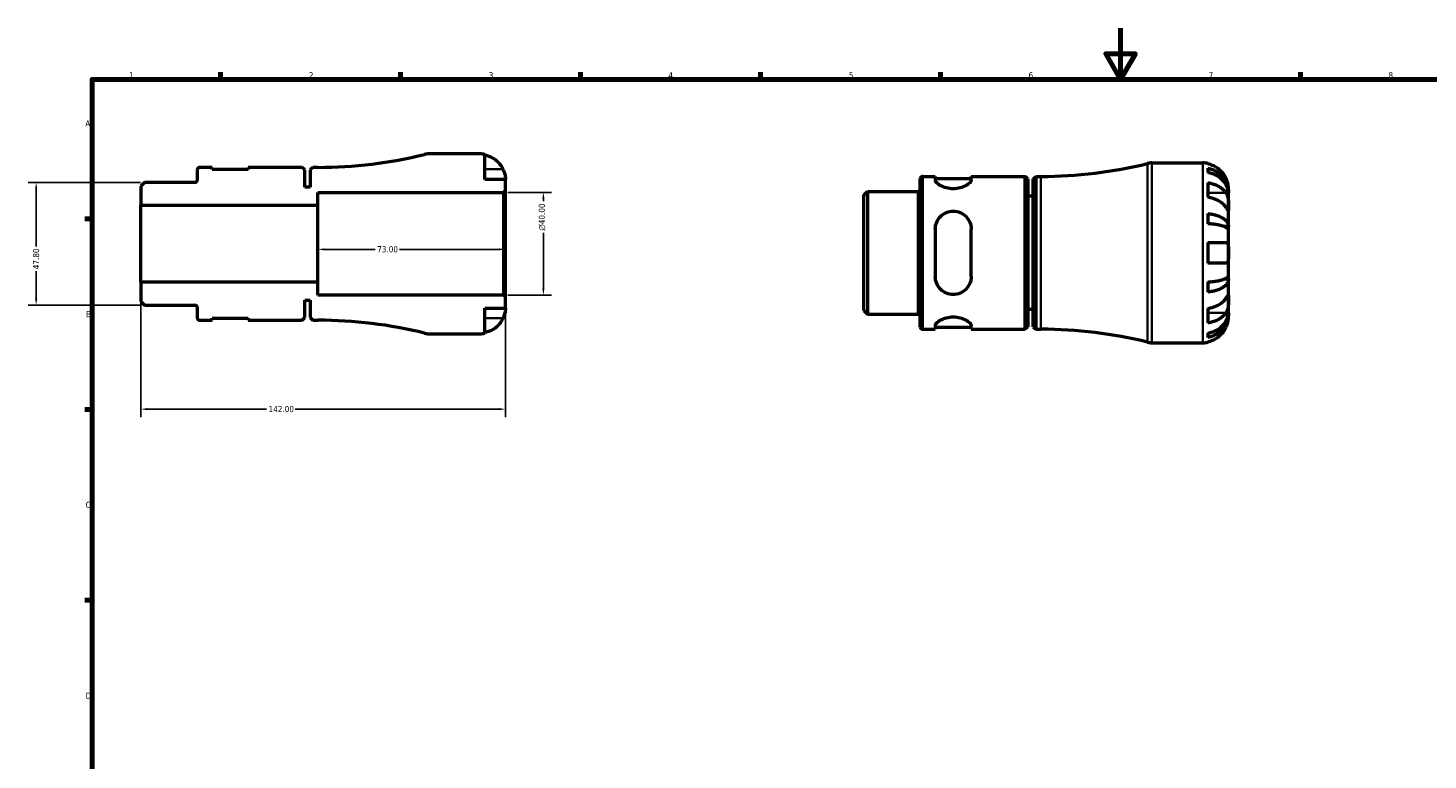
# Model space of a CAD drawing. Header units: millimetres. Extents: x -71 to 904, y -35 to 594.
# Tile 3 of 5: x -5 to 540, y 309 to 594. Entities that reach past the tile are written whole.
import ezdxf

# ---------------------------------------------------------------- set-up
doc = ezdxf.new("R2010")
doc.units = ezdxf.units.MM
for name, color, linetype, lineweight in [('Border (ANSI)', 7, 'Continuous', 70), ('Dimension (ANSI)', 7, 'Continuous', 25), ('Visible (ANSI)', 7, 'Continuous', 50), ('Visible Narrow (ANSI)', 7, 'Continuous', 35)]:
    doc.layers.add(name, color=color, linetype=linetype, lineweight=lineweight)
doc.styles.add('Note Text (ANSI)', font='tahoma.ttf')
doc.dimstyles.new('Default - mm (ANSI)', dxfattribs={"dimtxt": 2.4, "dimasz": 2.5, "dimexe": 3.175, "dimexo": 1.6002, "dimgap": 0.8, "dimtad": 0, "dimtoh": 1, "dimrnd": 1e-08, "dimzin": 4, "dimdsep": 46, "dimtxsty": 'Note Text (ANSI)', "dimcen": 0.09, "dimdle": 10, "dimclrd": 256, "dimclre": 256, "dimclrt": 5, "dimadec": 1, "dimazin": 1, "dimtfac": 1.27, "dimtofl": 0, "dimtmove": 0, "dimatfit": 3, "dimfxl": 1, "dimtolj": 1, "dimtzin": 4, "dimlwd": -1, "dimlwe": -1, "dimarcsym": 0})

# ---------------------------------------------------------------- blocks, each defined once
blk = doc.blocks.new('Borders Default Border')
at = {"layer": 'Border (ANSI)'}
for p, q in [((70.08, 574), (70.08, 576.8)), ((140.17, 574), (140.17, 576.8)), ((210.25, 574), (210.25, 576.8)), ((280.33, 574), (280.33, 576.8)), ((350.42, 574), (350.42, 576.8)), ((490.58, 574), (490.58, 576.8)), ((20, 519.75), (17.2, 519.75)), ((20, 445.5), (17.2, 445.5)), ((20, 371.25), (17.2, 371.25))]:
    blk.add_line(p, q, dxfattribs=at)
at = {"layer": 'Border (ANSI)', "flags": 128}
for points in [[(420.5, 594), (420.5, 574), (414.73, 584), (426.27, 584), (420.5, 574)], [(20, 20), (20, 574), (821, 574), (821, 20), (20, 20)]]:
    blk.add_lwpolyline(points, dxfattribs=at)
at = {"layer": 'Border (ANSI)', "color": 5, "true_color": 0x0000ff, "char_height": 2.4, "attachment_point": 7, "style": 'Note Text (ANSI)'}
for s, insert in [('1', (34.5, 574.4)), ('2', (104.4, 574.4)), ('3', (174.46, 574.35)), ('4', (244.45, 574.4)), ('5', (314.67, 574.35)), ('6', (384.69, 574.35)), ('7', (454.8, 574.4)), ('8', (524.84, 574.35)), ('A', (17.38, 555.68)), ('B', (17.67, 481.43)), ('C', (17.51, 407.13)), ('D', (17.52, 332.93))]:
    blk.add_mtext(s, dxfattribs=dict(at, insert=insert))
blk = doc.blocks.new('*D7')
at = {"layer": 'Defpoints', "color": 0, "transparency": 16777216}
for p in [(108, 510), (108, 507.83), (181, 510)]:
    blk.add_point(p, dxfattribs=at)
at = {"layer": 'Dimension (ANSI)', "transparency": 16777216}
for p, q in [((110.5, 507.83), (130.24, 507.83)), ((178.5, 507.83), (139.76, 507.83))]:
    blk.add_line(p, q, dxfattribs=at)
for points in [[(110.5, 508.24), (110.5, 507.41), (108, 507.83)], [(178.5, 508.24), (178.5, 507.41), (181, 507.83)]]:
    blk.add_solid(points, dxfattribs=at)
at = {"layer": 'Dimension (ANSI)', "color": 5, "transparency": 16777216, "insert": (131.04, 509.08), "char_height": 2.4, "attachment_point": 1, "style": 'Note Text (ANSI)'}
blk.add_mtext('\\A1;73.00', dxfattribs=at)
blk = doc.blocks.new('*D8')
at = {"layer": 'Defpoints', "color": 0, "transparency": 16777216}
for p in [(40.43, 533.9), (-1.75, 486.1), (40.43, 486.1)]:
    blk.add_point(p, dxfattribs=at)
at = {"layer": 'Dimension (ANSI)', "transparency": 16777216}
for p, q in [((38.83, 533.9), (-4.92, 533.9)), ((-1.75, 531.4), (-1.75, 508.9)), ((-1.75, 488.6), (-1.75, 499.29)), ((38.83, 486.1), (-4.92, 486.1))]:
    blk.add_line(p, q, dxfattribs=at)
for points in [[(-2.16, 531.4), (-1.33, 531.4), (-1.75, 533.9)], [(-2.16, 488.6), (-1.33, 488.6), (-1.75, 486.1)]]:
    blk.add_solid(points, dxfattribs=at)
at = {"layer": 'Dimension (ANSI)', "color": 5, "transparency": 16777216, "insert": (-3, 500.09), "char_height": 2.4, "attachment_point": 1, "rotation": 90, "style": 'Note Text (ANSI)'}
blk.add_mtext('\\A1;47.80', dxfattribs=at)
blk = doc.blocks.new('*D9')
at = {"layer": 'Defpoints', "color": 0, "transparency": 16777216}
for p in [(39, 495), (181, 489.3), (39, 445.63)]:
    blk.add_point(p, dxfattribs=at)
at = {"layer": 'Dimension (ANSI)', "transparency": 16777216}
for p, q in [((39, 493.4), (39, 442.46)), ((181, 487.7), (181, 442.46)), ((41.5, 445.63), (87.94, 445.63)), ((178.5, 445.63), (99.05, 445.63))]:
    blk.add_line(p, q, dxfattribs=at)
for points in [[(41.5, 446.05), (41.5, 445.22), (39, 445.63)], [(178.5, 446.05), (178.5, 445.22), (181, 445.63)]]:
    blk.add_solid(points, dxfattribs=at)
at = {"layer": 'Dimension (ANSI)', "color": 5, "transparency": 16777216, "insert": (88.74, 446.88), "char_height": 2.4, "attachment_point": 1, "style": 'Note Text (ANSI)'}
blk.add_mtext('\\A1;142.00', dxfattribs=at)
blk = doc.blocks.new('*D10')
at = {"layer": 'Defpoints', "color": 0, "transparency": 16777216}
for p in [(180.3, 530), (195.77, 530), (180.3, 490)]:
    blk.add_point(p, dxfattribs=at)
at = {"layer": 'Dimension (ANSI)', "transparency": 16777216}
for p, q in [((181.9, 530), (198.94, 530)), ((195.77, 527.5), (195.77, 526.59)), ((195.77, 492.5), (195.77, 514.32)), ((181.9, 490), (198.94, 490))]:
    blk.add_line(p, q, dxfattribs=at)
for points in [[(195.35, 527.5), (196.18, 527.5), (195.77, 530)], [(195.35, 492.5), (196.18, 492.5), (195.77, 490)]]:
    blk.add_solid(points, dxfattribs=at)
at = {"layer": 'Dimension (ANSI)', "color": 5, "transparency": 16777216, "insert": (193.96, 515.12), "char_height": 2.4, "attachment_point": 1, "rotation": 90, "style": 'Note Text (ANSI)'}
blk.add_mtext('\\A1;{\\fAIGDT|b0|i0;\\H2.4000;\\ln}\\fTahoma|b0|i0;\\H2.4000;40.00', dxfattribs=at)

msp = doc.modelspace()

# ---------------------------------------------------------------- linework, layer by layer
at = {"layer": 'Visible (ANSI)'}
for p, q in [((66.8238, 539.75), (61.9238, 539.75)), ((66.8238, 538.95), (66.8238, 539.75)), ((101.8688, 539.75), (80.8238, 539.75)), ((80.8238, 539.75), (80.8238, 538.95)), ((102.8688, 538.75), (101.8688, 539.75)), ((105.9988, 539.75), (104.9988, 538.75)), ((107.9988, 539.75), (105.9988, 539.75)), ((170.9988, 545), (151.198, 545)), ((172.9988, 535), (172.9988, 544.798)), ((432.7307, 541.4823), (452.5314, 541.4823)), ((454.5314, 541.2803), (454.5314, 541.0496)), ((60.9988, 538.825), (60.9988, 534.8265)), ((80.8238, 538.95), (66.8238, 538.95)), ((102.8688, 532), (102.8688, 538.75)), ((104.9988, 538.75), (104.9988, 532)), ((180.9988, 535), (172.9988, 535)), ((180.9988, 530.7), (180.9988, 535)), ((342.5314, 477.6573), (342.5314, 535.3073)), ((343.4564, 536.2323), (348.3564, 536.2323)), ((348.3564, 536.2323), (348.3564, 534.7741)), ((348.3564, 535.4323), (362.3564, 535.4323)), ((362.3564, 536.2323), (383.4014, 536.2323)), ((362.3564, 534.7741), (362.3564, 536.2323)), ((383.4014, 476.7323), (383.4014, 536.2323)), ((384.4014, 535.2323), (383.4014, 536.2323)), ((384.4014, 535.2323), (384.4014, 477.7323)), ((386.5314, 535.2323), (387.5314, 536.2323)), ((386.5314, 477.7323), (386.5314, 535.2323)), ((387.5314, 536.2323), (387.5314, 476.7323)), ((387.5314, 536.2323), (389.5314, 536.2323)), ((454.5314, 539.3991), (454.5314, 537.7388)), ((40.4329, 533.9015), (38.9988, 532.4674)), ((38.9988, 532.4674), (38.9988, 525)), ((60.0738, 533.9015), (40.4329, 533.9015)), ((104.9988, 532), (102.8688, 532)), ((107.9988, 525), (107.9988, 530)), ((107.9988, 530), (180.2988, 530)), ((180.2988, 530), (180.9988, 530.7)), ((180.2988, 530), (180.2988, 490)), ((180.9988, 489.3), (180.9988, 530.7)), ((320.5314, 528.9497), (321.9655, 530.3838)), ((320.5314, 484.0149), (320.5314, 528.9497)), ((321.9655, 530.3838), (341.6064, 530.3838)), ((321.9655, 530.3838), (321.9655, 482.5808)), ((454.5314, 533.7535), (454.5314, 528.0967)), ((462.5314, 529.8736), (462.5064, 529.8736)), ((462.5314, 529.8736), (462.5314, 531.4823)), ((462.5314, 529.2613), (462.5314, 529.8736)), ((462.5314, 524.16), (462.5314, 529.2613)), ((38.9988, 525), (107.9988, 525)), ((38.9988, 495), (38.9988, 525)), ((107.9988, 495), (107.9988, 525)), ((386.5314, 528.4823), (384.4014, 528.4823)), ((462.5314, 516.7836), (462.5314, 524.16)), ((454.5314, 521.7772), (454.5314, 517.7689)), ((348.3564, 515.6823), (348.3564, 497.2823)), ((362.3564, 497.2823), (362.3564, 515.6823)), ((462.5314, 516.7836), (460.6228, 516.7836)), ((462.5314, 515.3054), (462.5314, 516.7836)), ((462.5314, 506.4823), (462.5314, 515.3054)), ((454.5314, 510.4823), (454.5314, 502.4823)), ((454.5314, 510.4823), (461.5718, 510.4823)), ((461.5718, 502.4823), (454.5314, 502.4823)), ((462.5314, 497.6592), (462.5314, 506.4823)), ((462.5314, 496.181), (460.6228, 496.181)), ((462.5314, 496.181), (462.5314, 497.6592)), ((462.5314, 488.8047), (462.5314, 496.181)), ((107.9988, 495), (38.9988, 495)), ((38.9988, 495), (38.9988, 487.5326)), ((107.9988, 490), (107.9988, 495)), ((454.5314, 495.1958), (454.5314, 491.1874)), ((38.9988, 487.5326), (40.4329, 486.0985)), ((40.4329, 486.0985), (60.0738, 486.0985)), ((102.8688, 481.25), (102.8688, 488)), ((102.8688, 488), (104.9988, 488)), ((104.9988, 488), (104.9988, 481.25)), ((180.2988, 490), (107.9988, 490)), ((180.9988, 489.3), (180.2988, 490)), ((180.9988, 485), (180.9988, 489.3)), ((462.5314, 483.7033), (462.5314, 488.8047)), ((60.9988, 485.1735), (60.9988, 481.175)), ((61.9238, 480.25), (66.8238, 480.25)), ((66.8238, 480.25), (66.8238, 481.05)), ((66.8238, 481.05), (80.8238, 481.05)), ((80.8238, 481.05), (80.8238, 480.25)), ((80.8238, 480.25), (101.8688, 480.25)), ((101.8688, 480.25), (102.8688, 481.25)), ((104.9988, 481.25), (105.9988, 480.25)), ((105.9988, 480.25), (107.9988, 480.25)), ((172.9988, 475.202), (172.9988, 485)), ((172.9988, 485), (180.9988, 485)), ((320.5314, 484.0149), (321.9655, 482.5808)), ((321.9655, 482.5808), (341.6064, 482.5808)), ((386.5314, 484.4823), (384.4014, 484.4823)), ((454.5314, 484.868), (454.5314, 479.2111)), ((462.5314, 483.091), (462.5064, 483.091)), ((462.5314, 483.091), (462.5314, 483.7033)), ((462.5314, 481.4823), (462.5314, 483.091)), ((151.198, 475), (170.9988, 475)), ((343.4564, 476.7323), (348.3564, 476.7323)), ((348.3564, 478.1906), (348.3564, 476.7323)), ((348.3564, 477.5323), (362.3564, 477.5323)), ((362.3564, 476.7323), (362.3564, 478.1906)), ((362.3564, 476.7323), (383.4014, 476.7323)), ((384.4014, 477.7323), (383.4014, 476.7323)), ((386.5314, 477.7323), (387.5314, 476.7323)), ((387.5314, 476.7323), (389.5314, 476.7323)), ((454.5314, 475.2259), (454.5314, 473.5656)), ((432.7307, 471.4823), (452.5314, 471.4823)), ((454.5314, 471.915), (454.5314, 471.6844))]:
    msp.add_line(p, q, dxfattribs=at)
for centre, radius, start, end in [((61.9238, 538.825), 0.925, 90, 180), ((107.9988, 713.106), 173.356, 270, 283.858338), ((151.198, 538), 7, 90, 103.858338), ((170.9988, 535), 10, 78.463041, 90), ((389.5314, 709.5883), 173.356, 270, 283.858338), ((432.7307, 534.4823), 7, 90, 103.858338), ((452.5314, 531.4823), 10, 78.463041, 90), ((60.0738, 534.8265), 0.925, 270, 0), ((343.4564, 535.3073), 0.925, 90, 180), ((341.6064, 531.3088), 0.925, 270, 0), ((60.0738, 485.1735), 0.925, 0, 90), ((61.9238, 481.175), 0.925, 180, 270), ((107.9988, 306.894), 173.356, 76.141662, 90), ((341.6064, 481.6558), 0.925, 0, 90), ((151.198, 482), 7, 256.141662, 270), ((170.9988, 485), 10, 270, 281.536959), ((343.4564, 477.6573), 0.925, 180, 270), ((389.5314, 303.3763), 173.356, 76.141662, 90), ((432.7307, 478.4823), 7, 256.141662, 270), ((452.5314, 481.4823), 10, 270, 281.536959)]:
    msp.add_arc(centre, radius, start, end, dxfattribs=at)
for points, knots in [([(172.9988, 544.5673), (173.6379, 544.436), (174.2621, 544.2386), (175.3849, 543.7719), (175.9841, 543.4565), (177.1023, 542.7061), (177.6213, 542.2711), (178.4952, 541.3935), (178.9301, 540.8695), (179.5858, 539.883), (179.8338, 539.4384), (180.0391, 539)], [0.18972425, 0.18972425, 0.18972425, 0.18972425, 0.369265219, 0.369265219, 0.554520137, 0.554520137, 0.739775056, 0.739775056, 0.926079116, 0.926079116, 1.065680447, 1.065680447, 1.065680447, 1.065680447]), ([(461.5718, 535.4823), (461.3665, 535.9207), (461.1185, 536.3653), (460.4628, 537.3519), (460.0279, 537.8758), (459.1539, 538.7534), (458.6349, 539.1884), (457.5168, 539.9388), (456.9176, 540.2542), (455.7947, 540.7209), (455.1706, 540.9183), (454.5314, 541.0496)], [4.902643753, 4.902643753, 4.902643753, 4.902643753, 5.042245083, 5.042245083, 5.228549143, 5.228549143, 5.413804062, 5.413804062, 5.599058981, 5.599058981, 5.778599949, 5.778599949, 5.778599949, 5.778599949]), ([(180.0391, 539), (180.1078, 538.8534), (180.1733, 538.7055), (180.3341, 538.3201), (180.4234, 538.0831), (180.5892, 537.592), (180.6629, 537.341), (180.8148, 536.7427), (180.8764, 536.4143), (180.9665, 535.7793), (180.9846, 535.5011), (181.0007, 535.1046), (180.9988, 535), (180.9988, 535)], [-0.640085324, -0.640085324, -0.640085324, -0.640085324, -0.592221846, -0.592221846, -0.515950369, -0.515950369, -0.432356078, -0.432356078, -0.30863031, -0.30863031, -0.158449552, -0.158449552, 0, 0, 0, 0]), ([(362.3564, 534.7741), (362.3564, 534.4762), (362.1672, 534.1103), (361.4202, 533.3433), (360.8631, 532.9439), (359.6177, 532.2894), (358.8596, 531.9826), (357.173, 531.5531), (356.2428, 531.4347), (355.3564, 531.4347), (354.47, 531.4347), (353.5399, 531.5531), (351.8532, 531.9826), (351.0952, 532.2894), (349.8498, 532.9439), (349.2927, 533.3433), (348.5457, 534.1103), (348.3564, 534.4762), (348.3564, 534.7741)], [-1.10975016, -1.10975016, -1.10975016, -1.10975016, -0.82079875, -0.82079875, -0.53184734, -0.53184734, -0.26592367, -0.26592367, 0, 0, 0, 0.26592367, 0.26592367, 0.53184734, 0.53184734, 0.82079875, 0.82079875, 1.10975016, 1.10975016, 1.10975016, 1.10975016]), ([(454.5314, 539.3991), (455.1726, 539.272), (455.7989, 539.0807), (456.9235, 538.629), (457.5228, 538.3244), (458.6414, 537.5993), (459.1607, 537.179), (460.0339, 536.332), (460.4681, 535.8271), (461.2166, 534.7399), (461.531, 534.1577), (462.0046, 533.0481), (462.2071, 532.4185), (462.4705, 531.1319), (462.5314, 530.475), (462.5314, 529.8736)], [0.18971835, 0.18971835, 0.18971835, 0.18971835, 0.3698032, 0.3698032, 0.55498435, 0.55498435, 0.7401655, 0.7401655, 0.92581641, 0.92581641, 1.11146732, 1.11146732, 1.29782516, 1.29782516, 1.484183, 1.484183, 1.484183, 1.484183]), ([(462.5314, 529.2613), (462.5314, 529.7966), (462.4705, 530.3812), (462.2071, 531.5262), (462.0046, 532.0866), (461.531, 533.074), (461.2166, 533.5922), (460.4681, 534.5598), (460.0339, 535.0091), (459.1607, 535.763), (458.6414, 536.137), (457.5228, 536.7823), (456.9235, 537.0534), (455.7989, 537.4555), (455.1726, 537.6256), (454.5314, 537.7388)], [4.45938231, 4.45938231, 4.45938231, 4.45938231, 4.64574015, 4.64574015, 4.83209799, 4.83209799, 5.0177489, 5.0177489, 5.20339981, 5.20339981, 5.38858096, 5.38858096, 5.5737621, 5.5737621, 5.75384696, 5.75384696, 5.75384696, 5.75384696]), ([(462.5314, 531.4823), (462.5314, 531.4823), (462.5318, 531.5251), (462.5288, 531.7023), (462.525, 531.8441), (462.4931, 532.2921), (462.4555, 532.6362), (462.3255, 533.3121), (462.2563, 533.6048), (462.0995, 534.1437), (462.0214, 534.3811), (461.8413, 534.8678), (461.7394, 535.1153), (461.6097, 535.4007), (461.5909, 535.4416), (461.5718, 535.4823)], [-2.778041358, -2.778041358, -2.778041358, -2.778041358, -2.676721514, -2.676721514, -2.565581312, -2.565581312, -2.409601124, -2.409601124, -2.30519389, -2.30519389, -2.226175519, -2.226175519, -2.144504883, -2.144504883, -2.130817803, -2.130817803, -2.130817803, -2.130817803]), ([(454.5314, 533.7535), (455.1706, 533.6607), (455.7947, 533.5211), (456.9176, 533.1911), (457.5168, 532.968), (458.6349, 532.4374), (459.1539, 532.1299), (460.0279, 531.5093), (460.4628, 531.1388), (461.1185, 530.4412), (461.3665, 530.1268), (461.5718, 529.8168)], [0.18972425, 0.18972425, 0.18972425, 0.18972425, 0.369265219, 0.369265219, 0.554520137, 0.554520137, 0.739775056, 0.739775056, 0.926079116, 0.926079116, 1.065680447, 1.065680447, 1.065680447, 1.065680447]), ([(461.5718, 529.8168), (461.6301, 529.7289), (461.6861, 529.6361), (461.8476, 529.342), (461.9448, 529.1275), (462.1204, 528.6529), (462.1967, 528.3936), (462.3483, 527.7382), (462.4089, 527.3372), (462.499, 526.4294), (462.5173, 525.9325), (462.5334, 524.9783), (462.5314, 524.534), (462.5314, 524.16)], [-0.644344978, -0.644344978, -0.644344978, -0.644344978, -0.60308586, -0.60308586, -0.520079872, -0.520079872, -0.432739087, -0.432739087, -0.310006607, -0.310006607, -0.158689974, -0.158689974, 0, 0, 0, 0]), ([(461.5718, 524.16), (461.3665, 524.47), (461.1185, 524.7844), (460.4628, 525.482), (460.0279, 525.8525), (459.1539, 526.473), (458.6349, 526.7806), (457.5168, 527.3112), (456.9176, 527.5342), (455.7947, 527.8642), (455.1706, 528.0038), (454.5314, 528.0967)], [4.902643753, 4.902643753, 4.902643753, 4.902643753, 5.042245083, 5.042245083, 5.228549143, 5.228549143, 5.413804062, 5.413804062, 5.599058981, 5.599058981, 5.778599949, 5.778599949, 5.778599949, 5.778599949]), ([(462.5314, 524.16), (462.5314, 523.9506), (462.5316, 523.7651), (462.5299, 523.4379), (462.5277, 523.3012), (462.5097, 523.0605), (462.489, 522.9894), (462.4021, 522.9875), (462.3388, 523.0494), (462.1828, 523.2519), (462.1057, 523.3619), (461.9277, 523.6237), (461.8285, 523.7729), (461.6714, 524.0096), (461.6224, 524.0835), (461.5718, 524.16)], [0, 0, 0, 0, 0.088849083, 0.088849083, 0.18379648, 0.18379648, 0.314196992, 0.314196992, 0.437846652, 0.437846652, 0.524112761, 0.524112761, 0.607652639, 0.607652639, 0.6434969, 0.6434969, 0.6434969, 0.6434969]), ([(348.3564, 515.6823), (348.3564, 516.5983), (348.5457, 517.5578), (349.2927, 519.3066), (349.8498, 520.0968), (351.0952, 521.2974), (351.8532, 521.8108), (353.5399, 522.5037), (354.47, 522.6823), (356.2428, 522.6823), (357.173, 522.5037), (358.8596, 521.8108), (359.6177, 521.2974), (360.8631, 520.0968), (361.4202, 519.3066), (362.1672, 517.5578), (362.3564, 516.5983), (362.3564, 515.6823)], [1.068423, 1.068423, 1.068423, 1.068423, 1.35737441, 1.35737441, 1.64632582, 1.64632582, 1.91224949, 1.91224949, 2.17817316, 2.17817316, 2.44409683, 2.44409683, 2.7100205, 2.7100205, 2.99897191, 2.99897191, 3.28792332, 3.28792332, 3.28792332, 3.28792332]), ([(454.5314, 521.7772), (455.1726, 521.7106), (455.7989, 521.6103), (456.9235, 521.3735), (457.5228, 521.2138), (458.6414, 520.8337), (459.1607, 520.6134), (460.0339, 520.1693), (460.4681, 519.9046), (461.2166, 519.3347), (461.531, 519.0295), (462.0046, 518.4478), (462.2071, 518.1177), (462.4705, 517.4432), (462.5314, 517.0989), (462.5314, 516.7836)], [0.18971835, 0.18971835, 0.18971835, 0.18971835, 0.3698032, 0.3698032, 0.55498435, 0.55498435, 0.7401655, 0.7401655, 0.92581641, 0.92581641, 1.11146732, 1.11146732, 1.29782516, 1.29782516, 1.484183, 1.484183, 1.484183, 1.484183]), ([(462.5314, 515.3054), (462.5314, 515.4609), (462.4705, 515.6308), (462.2071, 515.9635), (462.0046, 516.1264), (461.531, 516.4133), (461.2166, 516.5639), (460.4681, 516.8451), (460.0339, 516.9757), (459.1607, 517.1947), (458.6414, 517.3034), (457.5228, 517.4909), (456.9235, 517.5697), (455.7989, 517.6865), (455.1726, 517.736), (454.5314, 517.7689)], [4.45938231, 4.45938231, 4.45938231, 4.45938231, 4.64574015, 4.64574015, 4.83209799, 4.83209799, 5.0177489, 5.0177489, 5.20339981, 5.20339981, 5.38858096, 5.38858096, 5.5737621, 5.5737621, 5.75384696, 5.75384696, 5.75384696, 5.75384696]), ([(461.5718, 510.4823), (461.6648, 510.4823), (461.7521, 510.4676), (461.9074, 510.4083), (461.9762, 510.3663), (462.116, 510.2403), (462.1831, 510.1492), (462.341, 509.8369), (462.4082, 509.5742), (462.4995, 508.8981), (462.5174, 508.4804), (462.5334, 507.5348), (462.5314, 507.0117), (462.5314, 506.4823)], [-0.647983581, -0.647983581, -0.647983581, -0.647983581, -0.581292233, -0.581292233, -0.51957432, -0.51957432, -0.443169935, -0.443169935, -0.308536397, -0.308536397, -0.158812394, -0.158812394, 0, 0, 0, 0]), ([(462.5314, 506.4823), (462.5314, 506.1065), (462.532, 505.7326), (462.5273, 504.9629), (462.5212, 504.5754), (462.4788, 503.8867), (462.4437, 503.5879), (462.3309, 503.1187), (462.2602, 502.9407), (462.1096, 502.7191), (462.0435, 502.651), (461.9024, 502.5535), (461.8291, 502.5212), (461.6933, 502.4889), (461.6338, 502.4823), (461.5718, 502.4823)], [0, 0, 0, 0, 0.112749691, 0.112749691, 0.240461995, 0.240461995, 0.363076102, 0.363076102, 0.469826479, 0.469826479, 0.536808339, 0.536808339, 0.597381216, 0.597381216, 0.640727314, 0.640727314, 0.640727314, 0.640727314]), ([(362.3564, 497.2823), (362.3564, 496.3664), (362.1672, 495.4068), (361.4202, 493.6581), (360.8631, 492.8678), (359.6177, 491.6672), (358.8596, 491.1538), (357.173, 490.4609), (356.2428, 490.2823), (355.3564, 490.2823), (354.47, 490.2823), (353.5399, 490.4609), (351.8532, 491.1538), (351.0952, 491.6672), (349.8498, 492.8678), (349.2927, 493.6581), (348.5457, 495.4068), (348.3564, 496.3664), (348.3564, 497.2823)], [-1.10975016, -1.10975016, -1.10975016, -1.10975016, -0.82079875, -0.82079875, -0.53184734, -0.53184734, -0.26592367, -0.26592367, 0, 0, 0, 0.26592367, 0.26592367, 0.53184734, 0.53184734, 0.82079875, 0.82079875, 1.10975016, 1.10975016, 1.10975016, 1.10975016]), ([(454.5314, 495.1958), (455.1726, 495.2287), (455.7989, 495.2781), (456.9235, 495.3949), (457.5228, 495.4737), (458.6414, 495.6612), (459.1607, 495.7699), (460.0339, 495.989), (460.4681, 496.1196), (461.2166, 496.4007), (461.531, 496.5513), (462.0046, 496.8383), (462.2071, 497.0011), (462.4705, 497.3338), (462.5314, 497.5037), (462.5314, 497.6592)], [0.18971835, 0.18971835, 0.18971835, 0.18971835, 0.3698032, 0.3698032, 0.55498435, 0.55498435, 0.7401655, 0.7401655, 0.92581641, 0.92581641, 1.11146732, 1.11146732, 1.29782516, 1.29782516, 1.484183, 1.484183, 1.484183, 1.484183]), ([(462.5314, 496.181), (462.5314, 495.8658), (462.4705, 495.5214), (462.2071, 494.8469), (462.0046, 494.5168), (461.531, 493.9352), (461.2166, 493.63), (460.4681, 493.06), (460.0339, 492.7953), (459.1607, 492.3513), (458.6414, 492.1309), (457.5228, 491.7509), (456.9235, 491.5911), (455.7989, 491.3543), (455.1726, 491.2541), (454.5314, 491.1874)], [4.45938231, 4.45938231, 4.45938231, 4.45938231, 4.64574015, 4.64574015, 4.83209799, 4.83209799, 5.0177489, 5.0177489, 5.20339981, 5.20339981, 5.38858096, 5.38858096, 5.5737621, 5.5737621, 5.75384696, 5.75384696, 5.75384696, 5.75384696]), ([(454.5314, 484.868), (455.1706, 484.9608), (455.7947, 485.1004), (456.9176, 485.4304), (457.5168, 485.6535), (458.6349, 486.1841), (459.1539, 486.4916), (460.0279, 487.1122), (460.4628, 487.4827), (461.1185, 488.1803), (461.3665, 488.4947), (461.5718, 488.8047)], [0.18972425, 0.18972425, 0.18972425, 0.18972425, 0.369265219, 0.369265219, 0.554520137, 0.554520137, 0.739775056, 0.739775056, 0.926079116, 0.926079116, 1.065680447, 1.065680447, 1.065680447, 1.065680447]), ([(461.5718, 488.8047), (461.6301, 488.8926), (461.6861, 488.9772), (461.8476, 489.2205), (461.9448, 489.3664), (462.1204, 489.624), (462.1967, 489.732), (462.3483, 489.9256), (462.4089, 489.9817), (462.499, 489.9686), (462.5173, 489.8671), (462.5334, 489.4746), (462.5314, 489.1787), (462.5314, 488.8047)], [-0.644344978, -0.644344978, -0.644344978, -0.644344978, -0.60308586, -0.60308586, -0.520079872, -0.520079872, -0.432739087, -0.432739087, -0.310006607, -0.310006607, -0.158689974, -0.158689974, 0, 0, 0, 0]), ([(462.5314, 488.8047), (462.5314, 488.5952), (462.5316, 488.3632), (462.5299, 487.8454), (462.5277, 487.5588), (462.5097, 486.848), (462.489, 486.4176), (462.4021, 485.5757), (462.3388, 485.1727), (462.1828, 484.5211), (462.1057, 484.2666), (461.9277, 483.7971), (461.8285, 483.5834), (461.6714, 483.3044), (461.6224, 483.2242), (461.5718, 483.1478)], [0, 0, 0, 0, 0.088849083, 0.088849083, 0.18379648, 0.18379648, 0.314196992, 0.314196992, 0.437846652, 0.437846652, 0.524112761, 0.524112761, 0.607652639, 0.607652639, 0.6434969, 0.6434969, 0.6434969, 0.6434969]), ([(180.0391, 481), (179.8338, 480.5616), (179.5858, 480.117), (178.9301, 479.1305), (178.4952, 478.6065), (177.6213, 477.7289), (177.1023, 477.2939), (175.9841, 476.5435), (175.3849, 476.2281), (174.2621, 475.7614), (173.6379, 475.564), (172.9988, 475.4327)], [4.902643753, 4.902643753, 4.902643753, 4.902643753, 5.042245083, 5.042245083, 5.228549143, 5.228549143, 5.413804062, 5.413804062, 5.599058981, 5.599058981, 5.778599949, 5.778599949, 5.778599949, 5.778599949]), ([(180.9988, 485), (180.9988, 485), (180.9991, 484.9572), (180.9961, 484.7801), (180.9923, 484.6382), (180.9604, 484.1902), (180.9229, 483.8461), (180.7928, 483.1702), (180.7236, 482.8775), (180.5669, 482.3386), (180.4887, 482.1012), (180.3086, 481.6145), (180.2067, 481.3671), (180.0771, 481.0816), (180.0582, 481.0407), (180.0391, 481)], [-2.778041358, -2.778041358, -2.778041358, -2.778041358, -2.676721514, -2.676721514, -2.565581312, -2.565581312, -2.409601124, -2.409601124, -2.30519389, -2.30519389, -2.226175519, -2.226175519, -2.144504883, -2.144504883, -2.130817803, -2.130817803, -2.130817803, -2.130817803]), ([(348.3564, 478.1906), (348.3564, 478.4884), (348.5457, 478.8543), (349.2927, 479.6213), (349.8498, 480.0208), (351.0952, 480.6753), (351.8532, 480.982), (353.5399, 481.4116), (354.47, 481.5299), (356.2428, 481.5299), (357.173, 481.4116), (358.8596, 480.982), (359.6177, 480.6753), (360.8631, 480.0208), (361.4202, 479.6213), (362.1672, 478.8543), (362.3564, 478.4884), (362.3564, 478.1906)], [1.068423, 1.068423, 1.068423, 1.068423, 1.35737441, 1.35737441, 1.64632582, 1.64632582, 1.91224949, 1.91224949, 2.17817316, 2.17817316, 2.44409683, 2.44409683, 2.7100205, 2.7100205, 2.99897191, 2.99897191, 3.28792332, 3.28792332, 3.28792332, 3.28792332]), ([(454.5314, 475.2259), (455.1726, 475.339), (455.7989, 475.5092), (456.9235, 475.9112), (457.5228, 476.1824), (458.6414, 476.8276), (459.1607, 477.2017), (460.0339, 477.9555), (460.4681, 478.4049), (461.2166, 479.3725), (461.531, 479.8906), (462.0046, 480.8781), (462.2071, 481.4385), (462.4705, 482.5835), (462.5314, 483.1681), (462.5314, 483.7033)], [0.18971835, 0.18971835, 0.18971835, 0.18971835, 0.3698032, 0.3698032, 0.55498435, 0.55498435, 0.7401655, 0.7401655, 0.92581641, 0.92581641, 1.11146732, 1.11146732, 1.29782516, 1.29782516, 1.484183, 1.484183, 1.484183, 1.484183]), ([(461.5718, 483.1478), (461.3665, 482.8378), (461.1185, 482.5234), (460.4628, 481.8258), (460.0279, 481.4553), (459.1539, 480.8348), (458.6349, 480.5272), (457.5168, 479.9966), (456.9176, 479.7736), (455.7947, 479.4436), (455.1706, 479.304), (454.5314, 479.2111)], [4.902643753, 4.902643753, 4.902643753, 4.902643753, 5.042245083, 5.042245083, 5.228549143, 5.228549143, 5.413804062, 5.413804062, 5.599058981, 5.599058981, 5.778599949, 5.778599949, 5.778599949, 5.778599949]), ([(462.5314, 483.091), (462.5314, 482.4896), (462.4705, 481.8327), (462.2071, 480.5462), (462.0046, 479.9165), (461.531, 478.807), (461.2166, 478.2248), (460.4681, 477.1376), (460.0339, 476.6326), (459.1607, 475.7856), (458.6414, 475.3653), (457.5228, 474.6403), (456.9235, 474.3356), (455.7989, 473.8839), (455.1726, 473.6927), (454.5314, 473.5656)], [4.45938231, 4.45938231, 4.45938231, 4.45938231, 4.64574015, 4.64574015, 4.83209799, 4.83209799, 5.0177489, 5.0177489, 5.20339981, 5.20339981, 5.38858096, 5.38858096, 5.5737621, 5.5737621, 5.75384696, 5.75384696, 5.75384696, 5.75384696]), ([(461.5718, 477.4823), (461.6405, 477.6289), (461.706, 477.7768), (461.8668, 478.1622), (461.9561, 478.3992), (462.1219, 478.8903), (462.1956, 479.1414), (462.3475, 479.7397), (462.4091, 480.068), (462.4992, 480.703), (462.5173, 480.9812), (462.5334, 481.3777), (462.5314, 481.4823), (462.5314, 481.4823)], [-0.640085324, -0.640085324, -0.640085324, -0.640085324, -0.592221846, -0.592221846, -0.515950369, -0.515950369, -0.432356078, -0.432356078, -0.30863031, -0.30863031, -0.158449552, -0.158449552, 0, 0, 0, 0]), ([(454.5314, 471.915), (455.1706, 472.0464), (455.7947, 472.2437), (456.9176, 472.7105), (457.5168, 473.0259), (458.6349, 473.7762), (459.1539, 474.2112), (460.0279, 475.0888), (460.4628, 475.6128), (461.1185, 476.5993), (461.3665, 477.044), (461.5718, 477.4823)], [0.18972425, 0.18972425, 0.18972425, 0.18972425, 0.369265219, 0.369265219, 0.554520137, 0.554520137, 0.739775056, 0.739775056, 0.926079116, 0.926079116, 1.065680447, 1.065680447, 1.065680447, 1.065680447])]:
    msp.add_open_spline(points, degree=3, knots=knots, dxfattribs=at)
at = {"layer": 'Visible Narrow (ANSI)'}
for p, q in [((431.054, 472.1145), (431.054, 540.8502)), ((432.7307, 541.0514), (432.7307, 471.9132)), ((452.5314, 471.9132), (452.5314, 541.0514)), ((179.6871, 539), (173.3508, 539)), ((343.4564, 535.8661), (343.4564, 477.0986)), ((389.5314, 477.0986), (389.5314, 535.8661)), ((341.6064, 482.8751), (341.6064, 530.0896)), ((461.2198, 529.8168), (454.8835, 529.8168)), ((179.6871, 481), (173.3508, 481)), ((461.2198, 483.1478), (454.8835, 483.1478))]:
    msp.add_line(p, q, dxfattribs=at)

# ---------------------------------------------------------------- block references
msp.add_blockref('Borders Default Border', (0, 0))

# ---------------------------------------------------------------- dimensions: what is measured, and where the dimension line sits
at = {"layer": 'Dimension (ANSI)'}
for base, p1, p2, angle, override, picture, middle in [((-1.7467, 486.0985), (40.4329, 533.9015), (40.4329, 486.0985), 90, {"dimgap": 0.8, "dimtoh": 0, "dimdec": 2, "dimtol": 0, "dimlim": 0, "dimtp": 0, "dimtm": 0, "dimtdec": 2, "dimatfit": 1}, '*D8', (-1.7467, 504.0945)), ((107.9988, 507.8264), (180.9988, 510), (107.9988, 510), 180, {"dimgap": 0.8, "dimtoh": 0, "dimdec": 2, "dimse1": 1, "dimse2": 1, "dimtol": 0, "dimlim": 0, "dimtp": 0, "dimtm": 0, "dimtdec": 2, "dimatfit": 1}, '*D7', (134.9988, 507.8264)), ((38.9988, 445.6318), (180.9988, 489.3), (38.9988, 495), 180, {"dimgap": 0.8, "dimtoh": 0, "dimdec": 2, "dimtol": 0, "dimlim": 0, "dimtp": 0, "dimtm": 0, "dimtdec": 2, "dimatfit": 1}, '*D9', (93.4988, 445.6318))]:
    dim = msp.add_linear_dim(base=base, p1=p1, p2=p2, angle=angle, dimstyle='Default - mm (ANSI)', override=override, dxfattribs=at)
    dim.commit()
    dim.dimension.update_dxf_attribs({"geometry": picture, "text_midpoint": middle, "dimtype": 160})
dim = msp.add_linear_dim(base=(195.7653, 530), p1=(180.2988, 490), p2=(180.2988, 530), angle=90, text='{\\fAIGDT|b0|i0;\\H2.4000;\\ln}\\fTahoma|b0|i0;\\H2.4000;<>', dimstyle='Default - mm (ANSI)', override={"dimgap": 0.8, "dimtoh": 0, "dimdec": 2, "dimtol": 0, "dimlim": 0, "dimtp": 0, "dimtm": 0, "dimtdec": 2, "dimatfit": 1}, dxfattribs=at)
dim.commit()
dim.dimension.update_dxf_attribs({"geometry": '*D10', "text_midpoint": (195.7653, 520.4534), "dimtype": 160})

doc.saveas('drawing.dxf')
